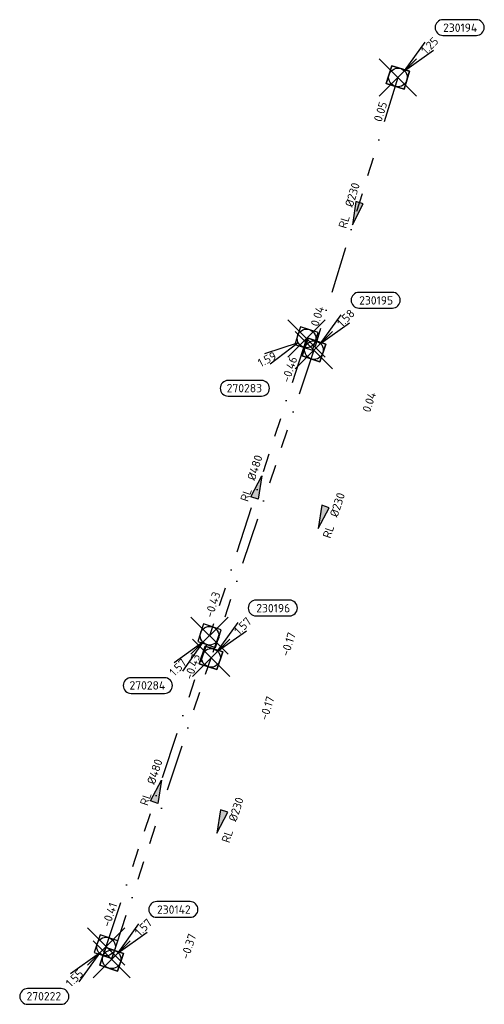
# Model space of a CAD drawing. Header units: metres. Extents: x 153343 to 157271, y 461673 to 467005.
# Tile 33 of 191: x 153375 to 153450, y 464237 to 464395. Entities that reach past the tile are written whole.
import ezdxf
from ezdxf.enums import TextEntityAlignment as Align

# ---------------------------------------------------------------- set-up
doc = ezdxf.new("R2010")
doc.units = ezdxf.units.M
doc.header["$LTSCALE"] = 0.75
doc.header["$PDMODE"] = 3
doc.header["$PDSIZE"] = 3
doc.linetypes.add('RI-RELINEN', pattern=[38, 10, -4, 0, -4, 4, -4, 4, -4, 0, -4])
doc.layers.get('0').update_dxf_attribs({"lineweight": 25})
doc.layers.get('defpoints').update_dxf_attribs({"lineweight": 25})
for name, color, linetype in [('B-OI-RI-HWA_PUTNUMMER-S @ 0.75', 151, 'Continuous'), ('B-OI-RI-HWA_TRANSPORTLEIDING_B+RELINED_480-G', 151, 'RI-RELINEN'), ('B-OI-RI-VWA_PUTNUMMER-S @ 0.75', 33, 'Continuous'), ('B-OI-RI-VWA_TRANSPORTLEIDING_B+RELINED_230-G', 33, 'RI-RELINEN')]:
    doc.layers.add(name, color=color, linetype=linetype)
for name, color, linetype, lineweight in [('B-OI-RI-HWA_RIOOLPUT_INSPECTIEPUT-S', 151, 'Continuous', 25), ('B-OI-RI-HWA_STROOMRICHTING-S @ 0.75', 151, 'Continuous', 25), ('B-OI-RI-VWA_RIOOLPUT_INSPECTIEPUT_BETON-S', 33, 'Continuous', 25), ('B-OI-RI-VWA_STROOMRICHTING-S @ 0.75', 33, 'Continuous', 25)]:
    doc.layers.add(name, color=color, linetype=linetype, lineweight=lineweight)
doc.layers.add('inspectieput', color=7, linetype='Continuous', plot=False)
doc.styles.add('NLCS-ISO', font='isocpeur.ttf')

# ---------------------------------------------------------------- blocks, each defined once
blk = doc.blocks.new('*U2190')
at = {"ltscale": 0.1}
blk.add_hatch(color=256, dxfattribs=at).paths.add_polyline_path([(2.5, 0), (-2.5, -0.83), (-2.5, 0.83)])
at = {"ltscale": 0.1, "flags": 128}
blk.add_lwpolyline([(2.5, 0), (-2.5, -0.83), (-2.5, 0.83)], close=True, dxfattribs=at)
at = {"ltscale": 0.1, "style": 'NLCS-ISO'}
for tag, p in [('BOBL', (-24.21, 0)), ('MAT', (-1, 0.5))]:
    blk.add_attdef(tag, text='', height=1.8, dxfattribs=at).set_placement(p, align=Align.BOTTOM_RIGHT)
for tag, p in [('DIA', (1, 0.5)), ('BOBR', (23.27, -0.01))]:
    blk.add_attdef(tag, text='', height=1.8, dxfattribs=at).set_placement(p, align=Align.BOTTOM_LEFT)
at = {"layer": 'defpoints', "ltscale": 0.1, "style": 'NLCS-ISO', "flags": 1}
blk.add_attdef('JVA', text='', height=1.8, dxfattribs=at).set_placement((0, -1), align=Align.TOP_CENTER)
blk = doc.blocks.new('*U2176')
at = {"ltscale": 0.1}
blk.add_hatch(color=256, dxfattribs=at).paths.add_polyline_path([(2.5, 0), (-2.5, -0.83), (-2.5, 0.83)])
at = {"ltscale": 0.1, "flags": 128}
blk.add_lwpolyline([(2.5, 0), (-2.5, -0.83), (-2.5, 0.83)], close=True, dxfattribs=at)
at = {"ltscale": 0.1, "style": 'NLCS-ISO'}
for tag, p in [('BOBL', (-25.82, 0)), ('MAT', (-1, 0.5))]:
    blk.add_attdef(tag, text='', height=1.8, dxfattribs=at).set_placement(p, align=Align.BOTTOM_RIGHT)
for tag, p in [('DIA', (1, 0.5)), ('BOBR', (24.87, -0.01))]:
    blk.add_attdef(tag, text='', height=1.8, dxfattribs=at).set_placement(p, align=Align.BOTTOM_LEFT)
at = {"layer": 'defpoints', "ltscale": 0.1, "style": 'NLCS-ISO', "flags": 1}
blk.add_attdef('JVA', text='', height=1.8, dxfattribs=at).set_placement((0, -1), align=Align.TOP_CENTER)
blk = doc.blocks.new('*U2152')
at = {"ltscale": 0.1}
blk.add_hatch(color=256, dxfattribs=at).paths.add_polyline_path([(-2.5, 0), (2.5, -0.83), (2.5, 0.83)])
at = {"ltscale": 0.1, "flags": 128}
blk.add_lwpolyline([(-2.5, 0), (2.5, -0.83), (2.5, 0.83)], close=True, dxfattribs=at)
at = {"ltscale": 0.1, "style": 'NLCS-ISO'}
for tag, p in [('BOBL', (-25.48, -3.24)), ('MAT', (-1, -3.74))]:
    blk.add_attdef(tag, text='', height=1.8, dxfattribs=at).set_placement(p, align=Align.BOTTOM_RIGHT)
for tag, p in [('DIA', (1, -3.74)), ('BOBR', (24.54, -3.23))]:
    blk.add_attdef(tag, text='', height=1.8, dxfattribs=at).set_placement(p, align=Align.BOTTOM_LEFT)
at = {"layer": 'defpoints', "ltscale": 0.1, "style": 'NLCS-ISO', "flags": 1}
blk.add_attdef('JVA', text='', height=1.8, dxfattribs=at).set_placement((0, -1), align=Align.TOP_CENTER)
blk = doc.blocks.new('*U2146')
at = {"ltscale": 0.1}
blk.add_hatch(color=256, dxfattribs=at).paths.add_polyline_path([(-2.5, 0), (2.5, -0.83), (2.5, 0.83)])
at = {"ltscale": 0.1, "flags": 128}
blk.add_lwpolyline([(-2.5, 0), (2.5, -0.83), (2.5, 0.83)], close=True, dxfattribs=at)
at = {"ltscale": 0.1, "style": 'NLCS-ISO'}
for tag, p in [('BOBL', (-21.28, 0)), ('MAT', (-1, 0.5))]:
    blk.add_attdef(tag, text='', height=1.8, dxfattribs=at).set_placement(p, align=Align.BOTTOM_RIGHT)
for tag, p in [('DIA', (1, 0.5)), ('BOBR', (20.33, -0.01))]:
    blk.add_attdef(tag, text='', height=1.8, dxfattribs=at).set_placement(p, align=Align.BOTTOM_LEFT)
at = {"layer": 'defpoints', "ltscale": 0.1, "style": 'NLCS-ISO', "flags": 1}
blk.add_attdef('JVA', text='', height=1.8, dxfattribs=at).set_placement((0, -1), align=Align.TOP_CENTER)
blk = doc.blocks.new('*U2133')
at = {"ltscale": 0.1}
blk.add_hatch(color=256, dxfattribs=at).paths.add_polyline_path([(-2.5, 0), (2.5, -0.83), (2.5, 0.83)])
at = {"ltscale": 0.1, "flags": 128}
blk.add_lwpolyline([(-2.5, 0), (2.5, -0.83), (2.5, 0.83)], close=True, dxfattribs=at)
at = {"ltscale": 0.1, "style": 'NLCS-ISO'}
for tag, p in [('BOBL', (-24.72, -3.24)), ('MAT', (-1, -3.74))]:
    blk.add_attdef(tag, text='', height=1.8, dxfattribs=at).set_placement(p, align=Align.BOTTOM_RIGHT)
for tag, p in [('DIA', (1, -3.74)), ('BOBR', (23.77, -3.23))]:
    blk.add_attdef(tag, text='', height=1.8, dxfattribs=at).set_placement(p, align=Align.BOTTOM_LEFT)
at = {"layer": 'defpoints', "ltscale": 0.1, "style": 'NLCS-ISO', "flags": 1}
blk.add_attdef('JVA', text='', height=1.8, dxfattribs=at).set_placement((0, -1), align=Align.TOP_CENTER)
blk = doc.blocks.new('B-SRI-PUT_HWA-SO')
at = {"lineweight": -3, "flags": 128}
blk.add_lwpolyline([(-2, -2), (2, -2), (2, 2), (-2, 2)], close=True, dxfattribs=at)
at = {"lineweight": -3}
blk.add_circle((0, 0), 2, dxfattribs=at)
blk = doc.blocks.new('*U1200')
for q in [(-8.99, -3.32), (-7.83, -5.53)]:
    blk.add_line((-1.77, -0.93), q)
blk.add_lwpolyline([(-16.81, -12.39), (-9.65, -12.39, 1), (-9.65, -9.01), (-16.81, -9.01, 1)], format="xyb", close=True)
at = {"ltscale": 0.1, "style": 'NLCS-ISO'}
blk.add_attdef('PUTHGT', text='', height=1.8, rotation=27.7425, dxfattribs=at).set_placement((-10.58, -5.6), align=Align.MIDDLE_LEFT)
blk.add_attdef('PUTNR', text='', height=1.8, dxfattribs=at).set_placement((-13.33, -8.87), align=Align.MIDDLE_CENTER)
blk = doc.blocks.new('*U241')
for q in [(-7.6, -5.83), (-5.83, -7.6)]:
    blk.add_line((-1.41, -1.41), q)
blk.add_lwpolyline([(-16.81, -12.39), (-9.65, -12.39, 1), (-9.65, -9.01), (-16.81, -9.01, 1)], format="xyb", close=True)
at = {"ltscale": 0.1, "style": 'NLCS-ISO'}
blk.add_attdef('PUTHGT', text='', height=1.8, rotation=45, dxfattribs=at).set_placement((-8.44, -8.48), align=Align.MIDDLE_LEFT)
blk.add_attdef('PUTNR', text='', height=1.8, dxfattribs=at).set_placement((-13.33, -8.87), align=Align.MIDDLE_CENTER)
blk = doc.blocks.new('*U43')
for q in [(5.83, 7.6), (7.6, 5.83)]:
    blk.add_line((1.41, 1.41), q)
blk.add_lwpolyline([(16.81, 12.39), (9.65, 12.39, 1), (9.65, 9.01), (16.81, 9.01, 1)], format="xyb", close=True)
at = {"ltscale": 0.1, "style": 'NLCS-ISO'}
blk.add_attdef('PUTHGT', text='', height=1.8, rotation=45, dxfattribs=at).set_placement((5.39, 5.43), align=Align.MIDDLE_LEFT)
blk.add_attdef('PUTNR', text='', height=1.8, dxfattribs=at).set_placement((13.33, 10.67), align=Align.MIDDLE_CENTER)
blk = doc.blocks.new('B-SRI-PUT_VWA-SO')
at = {"flags": 128}
blk.add_lwpolyline([(-2, 2), (2, 2), (2, -2), (-2, -2)], close=True, dxfattribs=at)
at = {"lineweight": -3, "flags": 128}
blk.add_lwpolyline([(2, -2), (2, 2), (-2, 2), (-2, -2)], close=True, dxfattribs=at)
at = {"lineweight": -3}
blk.add_circle((0, 0), 2, dxfattribs=at)

msp = doc.modelspace()

# ---------------------------------------------------------------- linework, layer by layer
at = {"layer": 'B-OI-RI-HWA_TRANSPORTLEIDING_B+RELINED_480-G', "transparency": 33554610}
for p in [(153421.28, 464343.94), (153389.03, 464246.05)]:
    msp.add_line(p, (153405.68, 464296.09), dxfattribs=at)
at = {"layer": 'B-OI-RI-VWA_TRANSPORTLEIDING_B+RELINED_230-G', "transparency": 33554610}
for p, q in [((153435.98, 464385.95), (153422.47, 464342.06)), ((153422.47, 464342.06), (153405.92, 464292.52)), ((153389.94, 464244), (153405.92, 464292.52))]:
    msp.add_line(p, q, dxfattribs=at)
at = {"layer": 'inspectieput', "color": 0, "transparency": 33554610}
for p in [(153435.98, 464385.95), (153421.28, 464343.94), (153422.47, 464342.06), (153405.68, 464296.09), (153405.92, 464292.52), (153389.03, 464246.05), (153389.94, 464244)]:
    msp.add_point(p, dxfattribs=at)

# ---------------------------------------------------------------- block references
at = {"layer": 'B-OI-RI-HWA_PUTNUMMER-S @ 0.75', "color": 0, "transparency": 33554610}
ref = msp.add_blockref('*U1200', (153421.28, 464343.94), dxfattribs=dict(at, xscale=0.75, yscale=0.75, zscale=0.75))
ref.add_attrib('PUTNR', '270283', dxfattribs={"layer": '0', "ltscale": 0.1, "height": 1.35, "style": 'NLCS-ISO'}).set_placement((153411.28, 464335.94), align=Align.MIDDLE_CENTER)
ref.add_attrib('PUTHGT', '1.59', dxfattribs={"layer": '0', "ltscale": 0.1, "height": 1.35, "rotation": 27.7425, "style": 'NLCS-ISO'}).set_placement((153413.58, 464339.87), align=Align.MIDDLE_LEFT)
ref = msp.add_blockref('*U241', (153405.68, 464296.09), dxfattribs=dict(at, xscale=0.75, yscale=0.75, zscale=0.75))
ref.add_attrib('PUTNR', '270284', dxfattribs={"layer": '0', "ltscale": 0.1, "height": 1.35, "style": 'NLCS-ISO'}).set_placement((153395.68, 464288.09), align=Align.MIDDLE_CENTER)
ref.add_attrib('PUTHGT', '1.57', dxfattribs={"layer": '0', "ltscale": 0.1, "height": 1.35, "rotation": 45, "style": 'NLCS-ISO'}).set_placement((153399.54, 464289.92), align=Align.MIDDLE_LEFT)
ref = msp.add_blockref('*U241', (153389.03, 464246.05), dxfattribs=dict(at, xscale=0.75, yscale=0.75, zscale=0.75))
ref.add_attrib('PUTNR', '270222', dxfattribs={"layer": '0', "ltscale": 0.1, "height": 1.35, "style": 'NLCS-ISO'}).set_placement((153379.03, 464238.05), align=Align.MIDDLE_CENTER)
ref.add_attrib('PUTHGT', '1.55', dxfattribs={"layer": '0', "ltscale": 0.1, "height": 1.35, "rotation": 45, "style": 'NLCS-ISO'}).set_placement((153382.89, 464239.88), align=Align.MIDDLE_LEFT)
at = {"layer": 'B-OI-RI-HWA_RIOOLPUT_INSPECTIEPUT-S', "transparency": 33554610}
for p, xscale, yscale, zscale, rotation in [((153421.28, 464343.94), 0.7499999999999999, 0.7499999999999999, 0.7499999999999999, 251.943057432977), ((153405.68, 464296.09), 0.75, 0.75, 0.75, 71.94305743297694), ((153389.03, 464246.05), 0.7499999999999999, 0.7499999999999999, 0.7499999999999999, 71.59597172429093)]:
    msp.add_blockref('B-SRI-PUT_HWA-SO', p, dxfattribs=dict(at, xscale=xscale, yscale=yscale, zscale=zscale, rotation=rotation))
at = {"layer": 'B-OI-RI-HWA_STROOMRICHTING-S @ 0.75', "color": 0, "transparency": 33554610, "xscale": 0.75, "yscale": 0.75, "zscale": 0.75}
for name, p, rotation, values in [('*U2190', (153413.48, 464320.02), 71.94305743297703, {'MAT': 'RL', 'DIA': '%%c480', 'BOBL': '-0.43', 'BOBR': '-0.46'}), ('*U2176', (153397.36, 464271.07), 71.59597172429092, {'MAT': 'RL', 'DIA': '%%c480', 'BOBL': '-0.41', 'BOBR': '-0.43'})]:
    msp.add_blockref(name, p, dxfattribs=dict(at, rotation=rotation)).add_auto_attribs(values)
at = {"layer": 'B-OI-RI-VWA_PUTNUMMER-S @ 0.75', "color": 0, "transparency": 33554610, "xscale": 0.75, "yscale": 0.75, "zscale": 0.75}
for p, values in [((153435.98, 464385.95), {'PUTNR': '230194', 'PUTHGT': '1.25'}), ((153422.47, 464342.06), {'PUTNR': '230195', 'PUTHGT': '1.58'}), ((153405.92, 464292.52), {'PUTNR': '230196', 'PUTHGT': '1.57'}), ((153389.94, 464244), {'PUTNR': '230142', 'PUTHGT': '1.57'})]:
    msp.add_blockref('*U43', p, dxfattribs=at).add_auto_attribs(values)
at = {"layer": 'B-OI-RI-VWA_RIOOLPUT_INSPECTIEPUT_BETON-S', "transparency": 33554610}
for p, xscale, yscale, zscale, rotation in [((153435.98, 464385.95), 0.7500000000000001, 0.7500000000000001, 0.7500000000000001, 252.8908498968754), ((153422.47, 464342.06), 0.75, 0.75, 0.75, 251.5268933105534), ((153405.92, 464292.52), 0.75, 0.75, 0.75, 71.52689331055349), ((153389.94, 464244), 0.75, 0.75, 0.75, 71.77076746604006)]:
    msp.add_blockref('B-SRI-PUT_VWA-SO', p, dxfattribs=dict(at, xscale=xscale, yscale=yscale, zscale=zscale, rotation=rotation))
at = {"layer": 'B-OI-RI-VWA_STROOMRICHTING-S @ 0.75', "color": 0, "transparency": 33554610}
for name, p, xscale, yscale, zscale, rotation, values in [('*U2146', (153429.23, 464364.01), 0.75, 0.75, 0.75, 72.89084989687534, {'MAT': 'RL', 'DIA': '%%c230', 'BOBL': '0.04', 'BOBR': '0.05'}), ('*U2152', (153423.73, 464315.11), 0.7499999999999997, 0.7499999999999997, 0.7499999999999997, 71.52689331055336, {'MAT': 'RL', 'DIA': '%%c230', 'BOBL': '-0.17', 'BOBR': '0.04'}), ('*U2133', (153407.46, 464266.08), 0.75, 0.75, 0.75, 71.77076746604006, {'MAT': 'RL', 'DIA': '%%c230', 'BOBL': '-0.37', 'BOBR': '-0.17'})]:
    msp.add_blockref(name, p, dxfattribs=dict(at, xscale=xscale, yscale=yscale, zscale=zscale, rotation=rotation)).add_auto_attribs(values)

doc.saveas('drawing.dxf')
